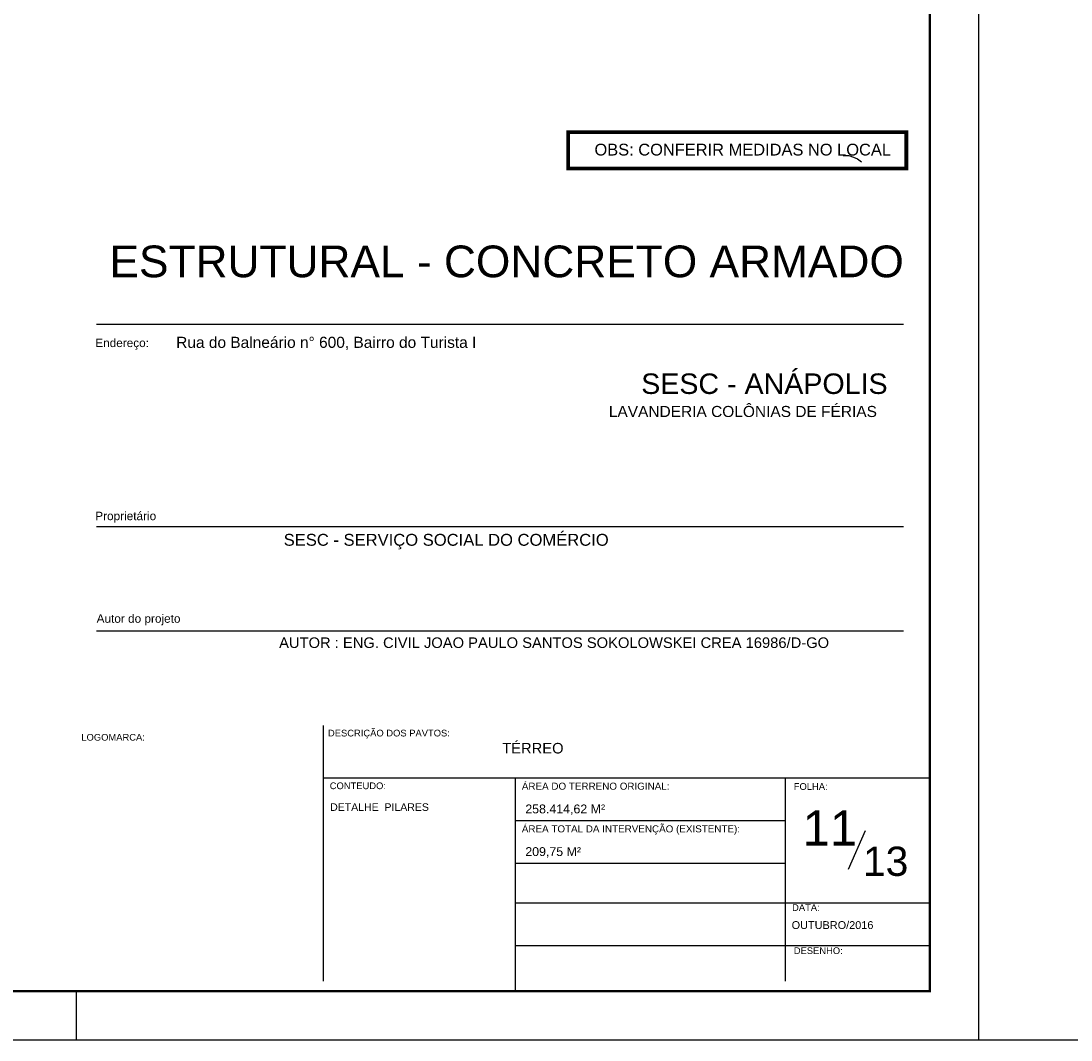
# Model space of a CAD drawing. Extents: x 1874 to 2462, y -2142 to -2023.
# Tile 39 of 74: x 2190 to 2212, y -2142 to -2121. Entities that reach past the tile are written whole.
import ezdxf
from ezdxf.enums import TextEntityAlignment as Align

# ---------------------------------------------------------------- set-up
doc = ezdxf.new("R2010")
doc.units = 0
doc.header["$LTSCALE"] = 0.1
doc.header["$MEASUREMENT"] = 0
doc.layers.get('0').update_dxf_attribs({"linetype": 'CONTINUOUS', "lineweight": 25})
for name, color, linetype in [('8', 8, 'CONTINUOUS'), ('ARQ_TXT_GER', 2, 'CONTINUOUS'), ('ARQ_TXT_LEG', 20, 'CONTINUOUS'), ('ARQ_TXT_TIT', 4, 'CONTINUOUS'), ('TXT-ESP', 40, 'CONTINUOUS'), ('XX-CARIMBO', 9, 'CONTINUOUS'), ('XX-FOLHA', 253, 'CONTINUOUS')]:
    doc.layers.add(name, color=color, linetype=linetype)
doc.styles.add('ARIAL', font='arial.ttf')
doc.styles.add('Texto Cota', font='arial.ttf')

# ---------------------------------------------------------------- blocks, each defined once
blk = doc.blocks.new('Aprovacao A-1_SC')
at = {"layer": 'XX-CARIMBO', "ltscale": 0.5}
for p, q in [((0, 594), (0, 0)), ((840, 594), (840, 0)), ((0, 0), (840, 0))]:
    blk.add_line(p, q, dxfattribs=at)
at = {"layer": 'XX-FOLHA'}
for p, q in [((840, 271.02), (840, 0)), ((655, 0), (655, 10)), ((655, 0), (655, 10))]:
    blk.add_line(p, q, dxfattribs=at)
at = {"layer": 'XX-FOLHA', "ltscale": 0.5, "const_width": 0.5}
blk.add_lwpolyline([(25, 584), (25, 10), (830, 10), (830, 584), (25, 584)], dxfattribs=at)

msp = doc.modelspace()

# ---------------------------------------------------------------- linework, layer by layer
at = {"layer": '8', "linetype": 'Continuous'}
for p, q in [((2206.8892, -2123.9106), (2207.0023, -2123.9106)), ((2207.0023, -2123.9106), (2207.0992, -2123.9429)), ((2207.0023, -2123.9106), (2207.0992, -2123.9429)), ((2207.0992, -2123.9429), (2207.18, -2123.9752)), ((2207.0992, -2123.9429), (2207.18, -2123.9752)), ((2207.18, -2123.9752), (2207.2608, -2124.0398)), ((2207.18, -2123.9752), (2207.2608, -2124.0398))]:
    msp.add_line(p, q, dxfattribs=at)
at = {"layer": 'TXT-ESP'}
msp.add_line((2206.9988, -2138.544), (2207.3433, -2137.7512), dxfattribs=at)
at = {"layer": 'TXT-ESP', "color": 1, "true_color": 0xf00000, "const_width": 0.0767}
msp.add_lwpolyline([(2201.2461, -2123.4313), (2208.1837, -2123.4313), (2208.1837, -2124.1782), (2201.2461, -2124.1782)], close=True, dxfattribs=at)
at = {"layer": 'XX-FOLHA'}
for p, q in [((2191.5707, -2127.3645), (2208.1243, -2127.3645)), ((2191.5707, -2131.5166), (2208.1243, -2131.5166)), ((2191.5707, -2133.6549), (2208.1243, -2133.6549)), ((2196.2317, -2140.8367), (2196.2317, -2135.5975)), ((2196.2317, -2136.6698), (2205.7071, -2136.6698)), ((2200.1657, -2141.045), (2200.1657, -2136.6698)), ((2200.1657, -2141.045), (2200.1657, -2136.6698)), ((2205.7071, -2140.8367), (2205.7071, -2136.6698)), ((2205.7071, -2140.8367), (2205.7071, -2136.6698)), ((2205.7071, -2136.6698), (2208.665, -2136.6698)), ((2200.1657, -2137.5449), (2205.7071, -2137.5449)), ((2200.1657, -2138.4199), (2205.7071, -2138.4199)), ((2200.1657, -2139.2351), (2208.665, -2139.2351)), ((2200.1657, -2140.1101), (2208.665, -2140.1101))]:
    msp.add_line(p, q, dxfattribs=at)

# ---------------------------------------------------------------- block references
at = {"xscale": 0.1, "yscale": 0.1, "zscale": 0.1}
for p in [(2125.665, -2142.045), (2209.665, -2142.045)]:
    msp.add_blockref('Aprovacao A-1_SC', p, dxfattribs=at)

# ---------------------------------------------------------------- texts
at = {"ltscale": 2.666667, "style": 'ARIAL'}
for s, height, p in [('Rua do Balneário n° 600, Bairro do Turista I', 0.227075, (2193.2077, -2127.8532)), ('LAVANDERIA COLÔNIAS DE FÉRIAS', 0.227075, (2202.0813, -2129.2712)), ('258.414,62 M²', 0.18166, (2200.3684, -2137.398)), ('209,75 M²', 0.18166, (2200.3684, -2138.273))]:
    msp.add_text(s, height=height, dxfattribs=at).set_placement(p)
at = {"style": 'ARIAL'}
for s, height, p in [('SESC - ANÁPOLIS', 0.42, (2202.7456, -2128.7981)), ('ÁREA DO TERRENO ORIGINAL:', 0.144505, (2200.2975, -2136.9133)), ('ÁREA TOTAL DA INTERVENÇÃO (EXISTENTE):', 0.144505, (2200.2975, -2137.7883))]:
    msp.add_text(s, height=height, dxfattribs=at).set_placement(p)
at = {"layer": 'ARQ_TXT_GER', "ltscale": 2.666667, "style": 'ARIAL'}
for s, height, p in [('SESC - SERVIÇO SOCIAL DO COMÉRCIO ', 0.243295, (2195.413, -2131.9107)), ('AUTOR : ENG. CIVIL JOAO PAULO SANTOS SOKOLOWSKEI CREA 16986/D-GO', 0.216262, (2195.3188, -2134.0067)), ('TÉRREO ', 0.21626, (2199.8943, -2136.1702))]:
    msp.add_text(s, height=height, dxfattribs=at).set_placement(p)
at = {"layer": 'ARQ_TXT_LEG', "ltscale": 2.666667, "style": 'ARIAL'}
for s, p in [('Endereço:', (2191.5481, -2127.8371)), ('Proprietário', (2191.5481, -2131.3866)), ('Autor do projeto', (2191.5763, -2133.49))]:
    msp.add_text(s, height=0.17301, dxfattribs=at).set_placement(p)
at = {"layer": 'ARQ_TXT_LEG', "style": 'ARIAL'}
for s, height, p in [('DESCRIÇÃO DOS PAVTOS:', 0.137624, (2196.3212, -2135.821)), ('LOGOMARCA:', 0.13762, (2191.2627, -2135.907)), ('CONTEUDO:', 0.13762, (2196.3572, -2136.9017)), ('FOLHA:', 0.13762, (2205.8748, -2136.9162)), ('DATA:', 0.13762, (2205.8397, -2139.3985)), ('DESENHO:', 0.13762, (2205.8748, -2140.2827))]:
    msp.add_text(s, height=height, dxfattribs=at).set_placement(p)
at = {"layer": 'ARQ_TXT_TIT', "style": 'ARIAL'}
msp.add_text('ESTRUTURAL - CONCRETO ARMADO', height=0.65, dxfattribs=at).set_placement((2191.8392, -2126.4054))
at = {"layer": 'TXT-ESP', "style": 'ARIAL'}
for s, height, p in [('11', 0.72, (2206.6135, -2137.6978)), ('13', 0.6, (2207.7591, -2138.3799))]:
    msp.add_text(s, height=height, dxfattribs=at).set_placement(p, align=Align.MIDDLE)
at = {"layer": 'TXT-ESP', "style": 'Texto Cota'}
msp.add_text('OUTUBRO/2016', height=0.16, dxfattribs=at).set_placement((2205.8313, -2139.8165), align=Align.BOTTOM_LEFT)
at = {"layer": 'TXT-ESP', "color": 1, "true_color": 0xf00000, "insert": (2201.787, -2123.668), "char_height": 0.241096, "width": 21.455951, "attachment_point": 1, "style": 'Texto Cota'}
msp.add_mtext('OBS: CONFERIR MEDIDAS NO LOCAL', dxfattribs=at)
at = {"layer": 'TXT-ESP', "insert": (2196.3662, -2137.1924), "char_height": 0.154346, "width": 4.335018, "attachment_point": 1, "style": 'ARIAL'}
msp.add_mtext('DETALHE  PILARES', dxfattribs=at)

doc.saveas('drawing.dxf')
